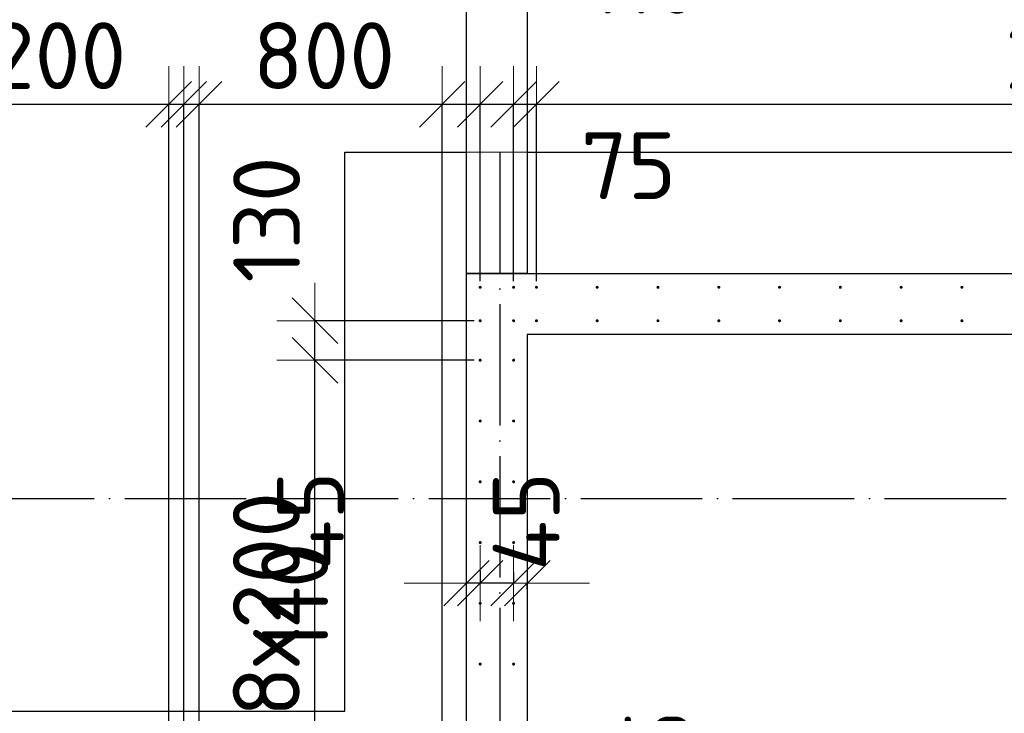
# Model space of a CAD drawing. Header units: millimetres. Extents: x 123094 to 184385, y 26948 to 48500.
# Tile 65 of 108: x 151360 to 154600, y 44493 to 46776. Entities that reach past the tile are written whole.
import ezdxf

# ---------------------------------------------------------------- set-up
doc = ezdxf.new("R2010")
doc.units = ezdxf.units.MM
doc.header["$PDMODE"] = 65
for name, pattern in [('______11', [500, 400, -50, 0, -50]), ('______2', [270, 200, -70]), ('______5', [1100, 800, -100, 100, -100])]:
    doc.linetypes.add(name, pattern=pattern)
for name, color, linetype, lineweight in [('Арм.стержн. Выпуски', 180, 'Continuous', 35), ('Размерная линия_ общее', 7, 'Continuous', 13), ('Стена_ общее', 7, 'Continuous', 35), ('Фундамент_ общее', 7, 'Continuous', 35)]:
    doc.layers.add(name, color=color, linetype=linetype, lineweight=lineweight)
doc.layers.add('Осевая линия_ общее', color=7, linetype='______5', lineweight=13, true_color=0xa0a0a0)
doc.styles.add('ISOCPEUR', font='ISOCPEUR')
doc.dimstyles.new('DIMSTYLE_3', dxfattribs={"dimtxt": 220, "dimasz": 250, "dimexe": 0, "dimexo": 0, "dimgap": 110, "dimtad": 2, "dimdec": 0, "dimrnd": 5, "dimzin": 12, "dimdsep": 46, "dimtxsty": 'ISOCPEUR', "dimblk1": 'ALL_ML_STRICH', "dimblk2": 'ALL_ML_STRICH', "dimsah": 1, "dimcen": 0, "dimclrd": 7, "dimclre": 256, "dimclrt": 7, "dimadec": 0, "dimazin": 0, "dimtfac": 1, "dimtdec": 0, "dimtix": 1, "dimtmove": 2, "dimatfit": 3, "dimfxl": 0, "dimtzin": 0, "dimlwd": 0, "dimlwe": -3, "dimarcsym": 0})
doc.dimstyles.new('DIMSTYLE_4', dxfattribs={"dimtxt": 220, "dimasz": 250, "dimexe": 0, "dimexo": 0, "dimgap": 110, "dimtad": 2, "dimdec": 0, "dimrnd": 5, "dimzin": 12, "dimdsep": 46, "dimtxsty": 'ISOCPEUR', "dimblk1": 'ALL_ML_STRICH', "dimblk2": 'ALL_ML_STRICH', "dimsah": 1, "dimcen": 0, "dimclrd": 7, "dimclre": 256, "dimclrt": 7, "dimadec": 0, "dimazin": 0, "dimtfac": 1, "dimtdec": 0, "dimtix": 1, "dimtmove": 2, "dimatfit": 3, "dimfxl": 0, "dimtvp": 1.2, "dimtzin": 0, "dimlwd": 0, "dimlwe": -3, "dimarcsym": 0})
doc.dimstyles.new('DIMSTYLE_5', dxfattribs={"dimtxt": 220, "dimasz": 250, "dimexe": 0, "dimexo": 0, "dimgap": 110, "dimtad": 2, "dimdec": 0, "dimrnd": 5, "dimzin": 12, "dimdsep": 46, "dimtxsty": 'ISOCPEUR', "dimblk1": 'ALL_ML_STRICH', "dimblk2": 'ALL_ML_STRICH', "dimsah": 1, "dimcen": 0, "dimclrd": 7, "dimclre": 256, "dimclrt": 7, "dimadec": 0, "dimazin": 0, "dimtfac": 1, "dimtdec": 0, "dimtix": 1, "dimtmove": 2, "dimatfit": 3, "dimfxl": 0, "dimtvp": 1.2, "dimtzin": 0, "dimlwd": 0, "dimlwe": -3, "dimarcsym": 0})
doc.dimstyles.new('DIMSTYLE_7', dxfattribs={"dimtxt": 220, "dimasz": 250, "dimexe": 0, "dimexo": 0, "dimgap": 110, "dimtad": 0, "dimdec": 0, "dimrnd": 5, "dimzin": 12, "dimdsep": 46, "dimtxsty": 'ISOCPEUR', "dimblk1": 'ALL_ML_STRICH', "dimblk2": 'ALL_ML_STRICH', "dimsah": 1, "dimcen": 0, "dimclrd": 7, "dimclre": 256, "dimclrt": 7, "dimadec": 0, "dimazin": 0, "dimtfac": 1, "dimtdec": 0, "dimtix": 1, "dimtmove": 2, "dimatfit": 3, "dimfxl": 0, "dimtvp": 1.2, "dimtzin": 0, "dimlwd": 0, "dimlwe": -3, "dimarcsym": 0})
doc.dimstyles.new('DIMSTYLE_9', dxfattribs={"dimtxt": 220, "dimasz": 250, "dimexe": 0, "dimexo": 0, "dimgap": 110, "dimtad": 2, "dimdec": 0, "dimrnd": 5, "dimzin": 12, "dimdsep": 46, "dimtxsty": 'ISOCPEUR', "dimblk1": 'ALL_ML_STRICH', "dimblk2": 'ALL_ML_STRICH', "dimsah": 1, "dimcen": 0, "dimsd1": 1, "dimsd2": 1, "dimclrd": 7, "dimclre": 256, "dimclrt": 7, "dimadec": 0, "dimazin": 0, "dimtfac": 1, "dimtdec": 0, "dimtix": 1, "dimtmove": 2, "dimatfit": 3, "dimfxl": 0, "dimtvp": 1.2, "dimtzin": 0, "dimlwd": 0, "dimlwe": -3, "dimarcsym": 0})

# ---------------------------------------------------------------- blocks, each defined once
blk = doc.blocks.new('ALL_ML_STRICH')
at = {"color": 0, "linetype": 'ByBlock', "lineweight": -2}
for p, q in [((0, -0.5), (0, 0.5)), ((-0.3, -0.3), (0.3, 0.3)), ((-1, 0), (0.5, 0))]:
    blk.add_line(p, q, dxfattribs=at)
blk = doc.blocks.new('*D9')
at = {"layer": 'DEFPOINTS', "color": 7, "linetype": 'Continuous', "lineweight": 13, "transparency": 33554687}
for p in [(152875, 45655), (152331.4, 44055), (152510, 44055)]:
    blk.add_point(p, dxfattribs=at)
at = {"layer": 'Размерная линия_ общее', "color": 253, "linetype": 'Continuous', "lineweight": -2, "true_color": 0xa0a0a0, "transparency": 33554687}
for p, q in [((152855, 45655), (152331.4, 45655)), ((152490, 44055), (152331.4, 44055))]:
    blk.add_line(p, q, dxfattribs=at)
at = {"layer": 'Размерная линия_ общее', "color": 7, "linetype": 'Continuous', "lineweight": -2, "transparency": 33554687}
blk.add_line((152331.4, 44055), (152331.4, 45655), dxfattribs=at)
at = {"layer": 'Размерная линия_ общее', "color": 7, "linetype": 'Continuous', "lineweight": 13, "transparency": 33554687, "xscale": 250, "yscale": 250, "zscale": 250}
for p, rotation in [((152331.4, 45655), 90), ((152331.4, 44055), 270)]:
    blk.add_blockref('ALL_ML_STRICH', p, dxfattribs=dict(at, rotation=rotation))
at = {"layer": 'Размерная линия_ общее', "color": 7, "linetype": 'Continuous', "lineweight": 13, "transparency": 33554687, "insert": (152061.4, 44481), "char_height": 220, "width": 11, "attachment_point": 1, "rotation": 90, "line_spacing_factor": 0.60241, "style": 'ISOCPEUR'}
blk.add_mtext('8х200', dxfattribs=at)
blk = doc.blocks.new('*D10')
at = {"layer": 'DEFPOINTS', "color": 7, "linetype": 'Continuous', "lineweight": 13, "transparency": 33554687}
for p in [(152875, 45785), (152331.4, 45655), (152875, 45655)]:
    blk.add_point(p, dxfattribs=at)
at = {"layer": 'Размерная линия_ общее', "color": 253, "linetype": 'Continuous', "lineweight": -2, "true_color": 0xa0a0a0, "transparency": 33554687}
for p, q in [((152855, 45785), (152331.4, 45785)), ((152855, 45655), (152331.4, 45655))]:
    blk.add_line(p, q, dxfattribs=at)
at = {"layer": 'Размерная линия_ общее', "color": 7, "linetype": 'Continuous', "lineweight": -2, "transparency": 33554687}
blk.add_line((152331.4, 45655), (152331.4, 45785), dxfattribs=at)
at = {"layer": 'Размерная линия_ общее', "color": 7, "linetype": 'Continuous', "lineweight": 13, "transparency": 33554687, "xscale": 250, "yscale": 250, "zscale": 250}
for p, rotation in [((152331.4, 45785), 90), ((152331.4, 45655), 270)]:
    blk.add_blockref('ALL_ML_STRICH', p, dxfattribs=dict(at, rotation=rotation))
at = {"layer": 'Размерная линия_ общее', "color": 7, "linetype": 'Continuous', "lineweight": 13, "transparency": 33554687, "insert": (152172.2, 46118.1), "char_height": 220, "width": 660, "attachment_point": 5, "rotation": 90, "style": 'ISOCPEUR'}
blk.add_mtext('\\A1;{130}', dxfattribs=at)
blk = doc.blocks.new('*D51')
at = {"layer": 'DEFPOINTS', "color": 7, "linetype": 'Continuous', "lineweight": 13, "transparency": 33554687}
for p in [(152985, 43945), (152985, 43770), (153619.9, 43770)]:
    blk.add_point(p, dxfattribs=at)
at = {"layer": 'Размерная линия_ общее', "color": 253, "linetype": 'Continuous', "lineweight": -2, "true_color": 0xa0a0a0, "transparency": 33554687}
for p, q in [((153085, 43945), (153619.9, 43945)), ((153085, 43770), (153619.9, 43770))]:
    blk.add_line(p, q, dxfattribs=at)
at = {"layer": 'Размерная линия_ общее', "color": 7, "linetype": 'Continuous', "lineweight": -2, "transparency": 33554687}
blk.add_line((153619.9, 43770), (153619.9, 43945), dxfattribs=at)
at = {"layer": 'Размерная линия_ общее', "color": 7, "linetype": 'Continuous', "lineweight": 13, "transparency": 33554687, "xscale": 250, "yscale": 250, "zscale": 250}
for p, rotation in [((153619.9, 43945), 90), ((153619.9, 43770), 270)]:
    blk.add_blockref('ALL_ML_STRICH', p, dxfattribs=dict(at, rotation=rotation))
at = {"layer": 'Размерная линия_ общее', "color": 7, "linetype": 'Continuous', "lineweight": 13, "transparency": 33554687, "insert": (153460.1, 44290.6), "char_height": 220, "width": 660, "attachment_point": 5, "rotation": 90, "style": 'ISOCPEUR'}
blk.add_mtext('\\A1;{175}', dxfattribs=at)
blk = doc.blocks.new('*D164')
at = {"layer": 'DEFPOINTS', "color": 7, "linetype": 'Continuous', "lineweight": 13, "transparency": 33554687}
for p in [(152985, 44976.7), (153030, 44921.3), (153030, 44882)]:
    blk.add_point(p, dxfattribs=at)
at = {"layer": 'Размерная линия_ общее', "color": 253, "linetype": 'Continuous', "lineweight": -2, "true_color": 0xa0a0a0, "transparency": 33554687}
for p, q in [((152985, 44956.7), (152985, 44921.3)), ((153030, 44902), (153030, 44921.3))]:
    blk.add_line(p, q, dxfattribs=at)
at = {"layer": 'Размерная линия_ общее', "color": 7, "linetype": 'Continuous', "lineweight": -2, "transparency": 33554687}
for p, q in [((152985, 44921.3), (152985, 44921.3)), ((153030, 44921.3), (153030, 44921.3))]:
    blk.add_line(p, q, dxfattribs=at)
at = {"layer": 'Размерная линия_ общее', "color": 7, "linetype": 'Continuous', "lineweight": 13, "transparency": 33554687, "xscale": 250, "yscale": 250, "zscale": 250}
for p, rotation in [((153030, 44921.3), 360), ((152985, 44921.3), 180)]:
    blk.add_blockref('ALL_ML_STRICH', p, dxfattribs=dict(at, rotation=rotation))
at = {"layer": 'Размерная линия_ общее', "color": 7, "linetype": 'Continuous', "lineweight": 13, "transparency": 33554687, "insert": (153026.4, 45124.9), "char_height": 220, "width": 440, "attachment_point": 5, "rotation": 90, "style": 'ISOCPEUR'}
blk.add_mtext('\\A1;{45}', dxfattribs=at)
blk = doc.blocks.new('*D165')
at = {"layer": 'DEFPOINTS', "color": 7, "linetype": 'Continuous', "lineweight": 13, "transparency": 33554687}
for p in [(152875, 44981.7), (152985, 44976.7), (152985, 44921.3)]:
    blk.add_point(p, dxfattribs=at)
at = {"layer": 'Размерная линия_ общее', "color": 253, "linetype": 'Continuous', "lineweight": -2, "true_color": 0xa0a0a0, "transparency": 33554687}
for p, q in [((152875, 44961.7), (152875, 44921.3)), ((152985, 44956.7), (152985, 44921.3))]:
    blk.add_line(p, q, dxfattribs=at)
at = {"layer": 'Размерная линия_ общее', "color": 7, "linetype": 'Continuous', "lineweight": -2, "transparency": 33554687}
blk.add_line((152985, 44921.3), (152875, 44921.3), dxfattribs=at)
at = {"layer": 'Размерная линия_ общее', "color": 7, "linetype": 'Continuous', "lineweight": 13, "transparency": 33554687, "xscale": 250, "yscale": 250, "zscale": 250}
for p, rotation in [((152985, 44921.3), 360), ((152875, 44921.3), 180)]:
    blk.add_blockref('ALL_ML_STRICH', p, dxfattribs=dict(at, rotation=rotation))
at = {"layer": 'Размерная линия_ общее', "color": 7, "linetype": 'Continuous', "lineweight": 13, "transparency": 33554687, "insert": (152264.8, 44869.9), "char_height": 220, "width": 660, "attachment_point": 5, "rotation": 90, "style": 'ISOCPEUR'}
blk.add_mtext('\\A1;{110}', dxfattribs=at)
blk = doc.blocks.new('*D166')
at = {"layer": 'DEFPOINTS', "color": 7, "linetype": 'Continuous', "lineweight": 13, "transparency": 33554687}
for p in [(152875, 44981.7), (152875, 44921.3), (152830, 44892.9)]:
    blk.add_point(p, dxfattribs=at)
at = {"layer": 'Размерная линия_ общее', "color": 253, "linetype": 'Continuous', "lineweight": -2, "true_color": 0xa0a0a0, "transparency": 33554687}
for p, q in [((152875, 44961.7), (152875, 44921.3)), ((152830, 44912.9), (152830, 44921.3))]:
    blk.add_line(p, q, dxfattribs=at)
at = {"layer": 'Размерная линия_ общее', "color": 7, "linetype": 'Continuous', "lineweight": -2, "transparency": 33554687}
blk.add_line((152875, 44921.3), (152830, 44921.3), dxfattribs=at)
at = {"layer": 'Размерная линия_ общее', "color": 7, "linetype": 'Continuous', "lineweight": 13, "transparency": 33554687, "xscale": 250, "yscale": 250, "zscale": 250}
for p, rotation in [((152875, 44921.3), 360), ((152830, 44921.3), 180)]:
    blk.add_blockref('ALL_ML_STRICH', p, dxfattribs=dict(at, rotation=rotation))
at = {"layer": 'Размерная линия_ общее', "color": 7, "linetype": 'Continuous', "lineweight": 13, "transparency": 33554687, "insert": (152316.6, 45126.6), "char_height": 220, "width": 440, "attachment_point": 5, "rotation": 90, "style": 'ISOCPEUR'}
blk.add_mtext('\\A1;{45}', dxfattribs=at)
blk = doc.blocks.new('*D358')
at = {"layer": 'DEFPOINTS', "color": 7, "linetype": 'Continuous', "lineweight": 13, "transparency": 33554687}
for p in [(150850, 46497.3), (150850, 44055), (151850, 44055)]:
    blk.add_point(p, dxfattribs=at)
at = {"layer": 'Размерная линия_ общее', "color": 253, "linetype": 'Continuous', "lineweight": -2, "true_color": 0xa0a0a0, "transparency": 33554687}
for p, q in [((150850, 44075), (150850, 46497.3)), ((151850, 44075), (151850, 46497.3))]:
    blk.add_line(p, q, dxfattribs=at)
at = {"layer": 'Размерная линия_ общее', "color": 7, "linetype": 'Continuous', "lineweight": -2, "transparency": 33554687}
blk.add_line((150850, 46497.3), (151850, 46497.3), dxfattribs=at)
at = {"layer": 'Размерная линия_ общее', "color": 7, "linetype": 'Continuous', "lineweight": 13, "transparency": 33554687, "xscale": 250, "yscale": 250, "zscale": 250, "rotation": 180}
blk.add_blockref('ALL_ML_STRICH', (150850, 46497.3), dxfattribs=at)
at = {"layer": 'Размерная линия_ общее', "color": 7, "linetype": 'Continuous', "lineweight": 13, "transparency": 33554687, "xscale": 250, "yscale": 250, "zscale": 250}
blk.add_blockref('ALL_ML_STRICH', (151850, 46497.3), dxfattribs=at)
at = {"layer": 'Размерная линия_ общее', "color": 7, "linetype": 'Continuous', "lineweight": 13, "transparency": 33554687, "insert": (150976, 46767.3), "char_height": 220, "width": 11, "attachment_point": 1, "line_spacing_factor": 0.60241, "style": 'ISOCPEUR'}
blk.add_mtext('5х200', dxfattribs=at)
blk = doc.blocks.new('*D359')
at = {"layer": 'DEFPOINTS', "color": 7, "linetype": 'Continuous', "lineweight": 13, "transparency": 33554687}
for p in [(151850, 46497.3), (151900, 44100), (151850, 44055)]:
    blk.add_point(p, dxfattribs=at)
at = {"layer": 'Размерная линия_ общее', "color": 253, "linetype": 'Continuous', "lineweight": -2, "true_color": 0xa0a0a0, "transparency": 33554687}
for p, q in [((151850, 44075), (151850, 46497.3)), ((151900, 44120), (151900, 46497.3))]:
    blk.add_line(p, q, dxfattribs=at)
at = {"layer": 'Размерная линия_ общее', "color": 7, "linetype": 'Continuous', "lineweight": -2, "transparency": 33554687}
blk.add_line((151850, 46497.3), (151900, 46497.3), dxfattribs=at)
at = {"layer": 'Размерная линия_ общее', "color": 7, "linetype": 'Continuous', "lineweight": 13, "transparency": 33554687, "xscale": 250, "yscale": 250, "zscale": 250}
blk.add_blockref('ALL_ML_STRICH', (151900, 46497.3), dxfattribs=at)
at = {"layer": 'Размерная линия_ общее', "color": 7, "linetype": 'Continuous', "lineweight": 13, "transparency": 33554687, "xscale": 250, "yscale": 250, "zscale": 250, "rotation": 180}
blk.add_blockref('ALL_ML_STRICH', (151850, 46497.3), dxfattribs=at)
at = {"layer": 'Размерная линия_ общее', "color": 7, "linetype": 'Continuous', "lineweight": 13, "transparency": 33554687, "insert": (151631.5, 47040.8), "char_height": 220, "width": 440, "attachment_point": 5, "style": 'ISOCPEUR'}
blk.add_mtext('\\A1;{50}', dxfattribs=at)
blk = doc.blocks.new('*D360')
at = {"layer": 'DEFPOINTS', "color": 7, "linetype": 'Continuous', "lineweight": 13, "transparency": 33554687}
for p in [(151900, 46497.3), (151900, 44100), (151950, 44055)]:
    blk.add_point(p, dxfattribs=at)
at = {"layer": 'Размерная линия_ общее', "color": 253, "linetype": 'Continuous', "lineweight": -2, "true_color": 0xa0a0a0, "transparency": 33554687}
for p, q in [((151900, 44120), (151900, 46497.3)), ((151950, 44075), (151950, 46497.3))]:
    blk.add_line(p, q, dxfattribs=at)
at = {"layer": 'Размерная линия_ общее', "color": 7, "linetype": 'Continuous', "lineweight": -2, "transparency": 33554687}
blk.add_line((151900, 46497.3), (151950, 46497.3), dxfattribs=at)
at = {"layer": 'Размерная линия_ общее', "color": 7, "linetype": 'Continuous', "lineweight": 13, "transparency": 33554687, "xscale": 250, "yscale": 250, "zscale": 250}
blk.add_blockref('ALL_ML_STRICH', (151950, 46497.3), dxfattribs=at)
at = {"layer": 'Размерная линия_ общее', "color": 7, "linetype": 'Continuous', "lineweight": 13, "transparency": 33554687, "xscale": 250, "yscale": 250, "zscale": 250, "rotation": 180}
blk.add_blockref('ALL_ML_STRICH', (151900, 46497.3), dxfattribs=at)
at = {"layer": 'Размерная линия_ общее', "color": 7, "linetype": 'Continuous', "lineweight": 13, "transparency": 33554687, "insert": (152189.1, 46973.3), "char_height": 220, "width": 440, "attachment_point": 5, "style": 'ISOCPEUR'}
blk.add_mtext('\\A1;{50}', dxfattribs=at)
blk = doc.blocks.new('*D361')
at = {"layer": 'DEFPOINTS', "color": 7, "linetype": 'Continuous', "lineweight": 13, "transparency": 33554687}
for p in [(151950, 46497.3), (151950, 44055), (152750, 44055)]:
    blk.add_point(p, dxfattribs=at)
at = {"layer": 'Размерная линия_ общее', "color": 253, "linetype": 'Continuous', "lineweight": -2, "true_color": 0xa0a0a0, "transparency": 33554687}
for p, q in [((151950, 44075), (151950, 46497.3)), ((152750, 44075), (152750, 46497.3))]:
    blk.add_line(p, q, dxfattribs=at)
at = {"layer": 'Размерная линия_ общее', "color": 7, "linetype": 'Continuous', "lineweight": -2, "transparency": 33554687}
blk.add_line((151950, 46497.3), (152750, 46497.3), dxfattribs=at)
at = {"layer": 'Размерная линия_ общее', "color": 7, "linetype": 'Continuous', "lineweight": 13, "transparency": 33554687, "xscale": 250, "yscale": 250, "zscale": 250, "rotation": 180}
blk.add_blockref('ALL_ML_STRICH', (151950, 46497.3), dxfattribs=at)
at = {"layer": 'Размерная линия_ общее', "color": 7, "linetype": 'Continuous', "lineweight": 13, "transparency": 33554687, "xscale": 250, "yscale": 250, "zscale": 250}
blk.add_blockref('ALL_ML_STRICH', (152750, 46497.3), dxfattribs=at)
at = {"layer": 'Размерная линия_ общее', "color": 7, "linetype": 'Continuous', "lineweight": 13, "transparency": 33554687, "insert": (152361, 46657.3), "char_height": 220, "width": 660, "attachment_point": 5, "style": 'ISOCPEUR'}
blk.add_mtext('\\A1;{800}', dxfattribs=at)
blk = doc.blocks.new('*D362')
at = {"layer": 'DEFPOINTS', "color": 7, "linetype": 'Continuous', "lineweight": 13, "transparency": 33554687}
for p in [(152750, 46497.3), (152875, 45895), (152750, 44055)]:
    blk.add_point(p, dxfattribs=at)
at = {"layer": 'Размерная линия_ общее', "color": 253, "linetype": 'Continuous', "lineweight": -2, "true_color": 0xa0a0a0, "transparency": 33554687}
for p, q in [((152750, 44075), (152750, 46497.3)), ((152875, 45915), (152875, 46497.3))]:
    blk.add_line(p, q, dxfattribs=at)
at = {"layer": 'Размерная линия_ общее', "color": 7, "linetype": 'Continuous', "lineweight": -2, "transparency": 33554687}
blk.add_line((152750, 46497.3), (152875, 46497.3), dxfattribs=at)
at = {"layer": 'Размерная линия_ общее', "color": 7, "linetype": 'Continuous', "lineweight": 13, "transparency": 33554687, "xscale": 250, "yscale": 250, "zscale": 250, "rotation": 180}
blk.add_blockref('ALL_ML_STRICH', (152750, 46497.3), dxfattribs=at)
at = {"layer": 'Размерная линия_ общее', "color": 7, "linetype": 'Continuous', "lineweight": 13, "transparency": 33554687, "xscale": 250, "yscale": 250, "zscale": 250}
blk.add_blockref('ALL_ML_STRICH', (152875, 46497.3), dxfattribs=at)
at = {"layer": 'Размерная линия_ общее', "color": 7, "linetype": 'Continuous', "lineweight": 13, "transparency": 33554687, "insert": (152660, 47007.7), "char_height": 220, "width": 660, "attachment_point": 5, "style": 'ISOCPEUR'}
blk.add_mtext('\\A1;{125}', dxfattribs=at)
blk = doc.blocks.new('*D363')
at = {"layer": 'DEFPOINTS', "color": 7, "linetype": 'Continuous', "lineweight": 13, "transparency": 33554687}
for p in [(152875, 46497.3), (152875, 45895), (152985, 45895)]:
    blk.add_point(p, dxfattribs=at)
at = {"layer": 'Размерная линия_ общее', "color": 253, "linetype": 'Continuous', "lineweight": -2, "true_color": 0xa0a0a0, "transparency": 33554687}
for p, q in [((152875, 45915), (152875, 46497.3)), ((152985, 45915), (152985, 46497.3))]:
    blk.add_line(p, q, dxfattribs=at)
at = {"layer": 'Размерная линия_ общее', "color": 7, "linetype": 'Continuous', "lineweight": -2, "transparency": 33554687}
blk.add_line((152875, 46497.3), (152985, 46497.3), dxfattribs=at)
at = {"layer": 'Размерная линия_ общее', "color": 7, "linetype": 'Continuous', "lineweight": 13, "transparency": 33554687, "xscale": 250, "yscale": 250, "zscale": 250}
blk.add_blockref('ALL_ML_STRICH', (152985, 46497.3), dxfattribs=at)
at = {"layer": 'Размерная линия_ общее', "color": 7, "linetype": 'Continuous', "lineweight": 13, "transparency": 33554687, "xscale": 250, "yscale": 250, "zscale": 250, "rotation": 180}
blk.add_blockref('ALL_ML_STRICH', (152875, 46497.3), dxfattribs=at)
at = {"layer": 'Размерная линия_ общее', "color": 7, "linetype": 'Continuous', "lineweight": 13, "transparency": 33554687, "insert": (153412.9, 46905.5), "char_height": 220, "width": 660, "attachment_point": 5, "style": 'ISOCPEUR'}
blk.add_mtext('\\A1;{110}', dxfattribs=at)
blk = doc.blocks.new('*D364')
at = {"layer": 'DEFPOINTS', "color": 7, "linetype": 'Continuous', "lineweight": 13, "transparency": 33554687}
for p in [(152985, 46497.3), (152985, 45895), (153060, 45895)]:
    blk.add_point(p, dxfattribs=at)
at = {"layer": 'Размерная линия_ общее', "color": 253, "linetype": 'Continuous', "lineweight": -2, "true_color": 0xa0a0a0, "transparency": 33554687}
for p, q in [((152985, 45915), (152985, 46497.3)), ((153060, 45915), (153060, 46497.3))]:
    blk.add_line(p, q, dxfattribs=at)
at = {"layer": 'Размерная линия_ общее', "color": 7, "linetype": 'Continuous', "lineweight": -2, "transparency": 33554687}
blk.add_line((152985, 46497.3), (153060, 46497.3), dxfattribs=at)
at = {"layer": 'Размерная линия_ общее', "color": 7, "linetype": 'Continuous', "lineweight": 13, "transparency": 33554687, "xscale": 250, "yscale": 250, "zscale": 250}
blk.add_blockref('ALL_ML_STRICH', (153060, 46497.3), dxfattribs=at)
at = {"layer": 'Размерная линия_ общее', "color": 7, "linetype": 'Continuous', "lineweight": 13, "transparency": 33554687, "xscale": 250, "yscale": 250, "zscale": 250, "rotation": 180}
blk.add_blockref('ALL_ML_STRICH', (152985, 46497.3), dxfattribs=at)
at = {"layer": 'Размерная линия_ общее', "color": 7, "linetype": 'Continuous', "lineweight": 13, "transparency": 33554687, "insert": (153362.9, 46295.5), "char_height": 220, "width": 440, "attachment_point": 5, "style": 'ISOCPEUR'}
blk.add_mtext('\\A1;{75}', dxfattribs=at)
blk = doc.blocks.new('*D365')
at = {"layer": 'DEFPOINTS', "color": 7, "linetype": 'Continuous', "lineweight": 13, "transparency": 33554687}
for p in [(153060, 46497.3), (153060, 45895), (157860, 45895)]:
    blk.add_point(p, dxfattribs=at)
at = {"layer": 'Размерная линия_ общее', "color": 253, "linetype": 'Continuous', "lineweight": -2, "true_color": 0xa0a0a0, "transparency": 33554687}
for p, q in [((153060, 45915), (153060, 46497.3)), ((157860, 45915), (157860, 46497.3))]:
    blk.add_line(p, q, dxfattribs=at)
at = {"layer": 'Размерная линия_ общее', "color": 7, "linetype": 'Continuous', "lineweight": -2, "transparency": 33554687}
blk.add_line((153060, 46497.3), (157860, 46497.3), dxfattribs=at)
at = {"layer": 'Размерная линия_ общее', "color": 7, "linetype": 'Continuous', "lineweight": 13, "transparency": 33554687, "xscale": 250, "yscale": 250, "zscale": 250, "rotation": 180}
blk.add_blockref('ALL_ML_STRICH', (153060, 46497.3), dxfattribs=at)
at = {"layer": 'Размерная линия_ общее', "color": 7, "linetype": 'Continuous', "lineweight": 13, "transparency": 33554687, "xscale": 250, "yscale": 250, "zscale": 250}
blk.add_blockref('ALL_ML_STRICH', (157860, 46497.3), dxfattribs=at)
at = {"layer": 'Размерная линия_ общее', "color": 7, "linetype": 'Continuous', "lineweight": 13, "transparency": 33554687, "insert": (154602, 46767.3), "char_height": 220, "width": 11, "attachment_point": 1, "line_spacing_factor": 0.60241, "style": 'ISOCPEUR'}
blk.add_mtext('24х200=4800', dxfattribs=at)

msp = doc.modelspace()

# ---------------------------------------------------------------- hatches: boundary and pattern name
at = {"layer": 'Арм.стержн. Выпуски', "linetype": 'Continuous', "lineweight": 35, "transparency": 33554687}
for points in [[(152880, 45895), (152879.6, 45896.9), (152878.5, 45898.5), (152876.9, 45899.6), (152875, 45900), (152873.1, 45899.6), (152871.5, 45898.5), (152870.4, 45896.9), (152870, 45895), (152870.4, 45893.1), (152871.5, 45891.5), (152873.1, 45890.4), (152875, 45890), (152876.9, 45890.4), (152878.5, 45891.5), (152879.6, 45893.1)], [(152990, 45895), (152989.6, 45896.9), (152988.5, 45898.5), (152986.9, 45899.6), (152985, 45900), (152983.1, 45899.6), (152981.5, 45898.5), (152980.4, 45896.9), (152980, 45895), (152980.4, 45893.1), (152981.5, 45891.5), (152983.1, 45890.4), (152985, 45890), (152986.9, 45890.4), (152988.5, 45891.5), (152989.6, 45893.1)], [(153065, 45895), (153064.6, 45896.9), (153063.5, 45898.5), (153061.9, 45899.6), (153060, 45900), (153058.1, 45899.6), (153056.5, 45898.5), (153055.4, 45896.9), (153055, 45895), (153055.4, 45893.1), (153056.5, 45891.5), (153058.1, 45890.4), (153060, 45890), (153061.9, 45890.4), (153063.5, 45891.5), (153064.6, 45893.1)], [(153265, 45895), (153264.6, 45896.9), (153263.5, 45898.5), (153261.9, 45899.6), (153260, 45900), (153258.1, 45899.6), (153256.5, 45898.5), (153255.4, 45896.9), (153255, 45895), (153255.4, 45893.1), (153256.5, 45891.5), (153258.1, 45890.4), (153260, 45890), (153261.9, 45890.4), (153263.5, 45891.5), (153264.6, 45893.1)], [(153465, 45895), (153464.6, 45896.9), (153463.5, 45898.5), (153461.9, 45899.6), (153460, 45900), (153458.1, 45899.6), (153456.5, 45898.5), (153455.4, 45896.9), (153455, 45895), (153455.4, 45893.1), (153456.5, 45891.5), (153458.1, 45890.4), (153460, 45890), (153461.9, 45890.4), (153463.5, 45891.5), (153464.6, 45893.1)], [(153665, 45895), (153664.6, 45896.9), (153663.5, 45898.5), (153661.9, 45899.6), (153660, 45900), (153658.1, 45899.6), (153656.5, 45898.5), (153655.4, 45896.9), (153655, 45895), (153655.4, 45893.1), (153656.5, 45891.5), (153658.1, 45890.4), (153660, 45890), (153661.9, 45890.4), (153663.5, 45891.5), (153664.6, 45893.1)], [(153865, 45895), (153864.6, 45896.9), (153863.5, 45898.5), (153861.9, 45899.6), (153860, 45900), (153858.1, 45899.6), (153856.5, 45898.5), (153855.4, 45896.9), (153855, 45895), (153855.4, 45893.1), (153856.5, 45891.5), (153858.1, 45890.4), (153860, 45890), (153861.9, 45890.4), (153863.5, 45891.5), (153864.6, 45893.1)], [(154065, 45895), (154064.6, 45896.9), (154063.5, 45898.5), (154061.9, 45899.6), (154060, 45900), (154058.1, 45899.6), (154056.5, 45898.5), (154055.4, 45896.9), (154055, 45895), (154055.4, 45893.1), (154056.5, 45891.5), (154058.1, 45890.4), (154060, 45890), (154061.9, 45890.4), (154063.5, 45891.5), (154064.6, 45893.1)], [(154265, 45895), (154264.6, 45896.9), (154263.5, 45898.5), (154261.9, 45899.6), (154260, 45900), (154258.1, 45899.6), (154256.5, 45898.5), (154255.4, 45896.9), (154255, 45895), (154255.4, 45893.1), (154256.5, 45891.5), (154258.1, 45890.4), (154260, 45890), (154261.9, 45890.4), (154263.5, 45891.5), (154264.6, 45893.1)], [(154465, 45895), (154464.6, 45896.9), (154463.5, 45898.5), (154461.9, 45899.6), (154460, 45900), (154458.1, 45899.6), (154456.5, 45898.5), (154455.4, 45896.9), (154455, 45895), (154455.4, 45893.1), (154456.5, 45891.5), (154458.1, 45890.4), (154460, 45890), (154461.9, 45890.4), (154463.5, 45891.5), (154464.6, 45893.1)], [(152880, 45785), (152879.6, 45786.9), (152878.5, 45788.5), (152876.9, 45789.6), (152875, 45790), (152873.1, 45789.6), (152871.5, 45788.5), (152870.4, 45786.9), (152870, 45785), (152870.4, 45783.1), (152871.5, 45781.5), (152873.1, 45780.4), (152875, 45780), (152876.9, 45780.4), (152878.5, 45781.5), (152879.6, 45783.1)], [(152990, 45785), (152989.6, 45786.9), (152988.5, 45788.5), (152986.9, 45789.6), (152985, 45790), (152983.1, 45789.6), (152981.5, 45788.5), (152980.4, 45786.9), (152980, 45785), (152980.4, 45783.1), (152981.5, 45781.5), (152983.1, 45780.4), (152985, 45780), (152986.9, 45780.4), (152988.5, 45781.5), (152989.6, 45783.1)], [(153065, 45785), (153064.6, 45786.9), (153063.5, 45788.5), (153061.9, 45789.6), (153060, 45790), (153058.1, 45789.6), (153056.5, 45788.5), (153055.4, 45786.9), (153055, 45785), (153055.4, 45783.1), (153056.5, 45781.5), (153058.1, 45780.4), (153060, 45780), (153061.9, 45780.4), (153063.5, 45781.5), (153064.6, 45783.1)], [(153265, 45785), (153264.6, 45786.9), (153263.5, 45788.5), (153261.9, 45789.6), (153260, 45790), (153258.1, 45789.6), (153256.5, 45788.5), (153255.4, 45786.9), (153255, 45785), (153255.4, 45783.1), (153256.5, 45781.5), (153258.1, 45780.4), (153260, 45780), (153261.9, 45780.4), (153263.5, 45781.5), (153264.6, 45783.1)], [(153465, 45785), (153464.6, 45786.9), (153463.5, 45788.5), (153461.9, 45789.6), (153460, 45790), (153458.1, 45789.6), (153456.5, 45788.5), (153455.4, 45786.9), (153455, 45785), (153455.4, 45783.1), (153456.5, 45781.5), (153458.1, 45780.4), (153460, 45780), (153461.9, 45780.4), (153463.5, 45781.5), (153464.6, 45783.1)], [(153665, 45785), (153664.6, 45786.9), (153663.5, 45788.5), (153661.9, 45789.6), (153660, 45790), (153658.1, 45789.6), (153656.5, 45788.5), (153655.4, 45786.9), (153655, 45785), (153655.4, 45783.1), (153656.5, 45781.5), (153658.1, 45780.4), (153660, 45780), (153661.9, 45780.4), (153663.5, 45781.5), (153664.6, 45783.1)], [(153865, 45785), (153864.6, 45786.9), (153863.5, 45788.5), (153861.9, 45789.6), (153860, 45790), (153858.1, 45789.6), (153856.5, 45788.5), (153855.4, 45786.9), (153855, 45785), (153855.4, 45783.1), (153856.5, 45781.5), (153858.1, 45780.4), (153860, 45780), (153861.9, 45780.4), (153863.5, 45781.5), (153864.6, 45783.1)], [(154065, 45785), (154064.6, 45786.9), (154063.5, 45788.5), (154061.9, 45789.6), (154060, 45790), (154058.1, 45789.6), (154056.5, 45788.5), (154055.4, 45786.9), (154055, 45785), (154055.4, 45783.1), (154056.5, 45781.5), (154058.1, 45780.4), (154060, 45780), (154061.9, 45780.4), (154063.5, 45781.5), (154064.6, 45783.1)], [(154265, 45785), (154264.6, 45786.9), (154263.5, 45788.5), (154261.9, 45789.6), (154260, 45790), (154258.1, 45789.6), (154256.5, 45788.5), (154255.4, 45786.9), (154255, 45785), (154255.4, 45783.1), (154256.5, 45781.5), (154258.1, 45780.4), (154260, 45780), (154261.9, 45780.4), (154263.5, 45781.5), (154264.6, 45783.1)], [(154465, 45785), (154464.6, 45786.9), (154463.5, 45788.5), (154461.9, 45789.6), (154460, 45790), (154458.1, 45789.6), (154456.5, 45788.5), (154455.4, 45786.9), (154455, 45785), (154455.4, 45783.1), (154456.5, 45781.5), (154458.1, 45780.4), (154460, 45780), (154461.9, 45780.4), (154463.5, 45781.5), (154464.6, 45783.1)], [(152880, 45655), (152879.6, 45656.9), (152878.5, 45658.5), (152876.9, 45659.6), (152875, 45660), (152873.1, 45659.6), (152871.5, 45658.5), (152870.4, 45656.9), (152870, 45655), (152870.4, 45653.1), (152871.5, 45651.5), (152873.1, 45650.4), (152875, 45650), (152876.9, 45650.4), (152878.5, 45651.5), (152879.6, 45653.1)], [(152990, 45655), (152989.6, 45656.9), (152988.5, 45658.5), (152986.9, 45659.6), (152985, 45660), (152983.1, 45659.6), (152981.5, 45658.5), (152980.4, 45656.9), (152980, 45655), (152980.4, 45653.1), (152981.5, 45651.5), (152983.1, 45650.4), (152985, 45650), (152986.9, 45650.4), (152988.5, 45651.5), (152989.6, 45653.1)], [(152880, 45455), (152879.6, 45456.9), (152878.5, 45458.5), (152876.9, 45459.6), (152875, 45460), (152873.1, 45459.6), (152871.5, 45458.5), (152870.4, 45456.9), (152870, 45455), (152870.4, 45453.1), (152871.5, 45451.5), (152873.1, 45450.4), (152875, 45450), (152876.9, 45450.4), (152878.5, 45451.5), (152879.6, 45453.1)], [(152990, 45455), (152989.6, 45456.9), (152988.5, 45458.5), (152986.9, 45459.6), (152985, 45460), (152983.1, 45459.6), (152981.5, 45458.5), (152980.4, 45456.9), (152980, 45455), (152980.4, 45453.1), (152981.5, 45451.5), (152983.1, 45450.4), (152985, 45450), (152986.9, 45450.4), (152988.5, 45451.5), (152989.6, 45453.1)], [(152880, 45255), (152879.6, 45256.9), (152878.5, 45258.5), (152876.9, 45259.6), (152875, 45260), (152873.1, 45259.6), (152871.5, 45258.5), (152870.4, 45256.9), (152870, 45255), (152870.4, 45253.1), (152871.5, 45251.5), (152873.1, 45250.4), (152875, 45250), (152876.9, 45250.4), (152878.5, 45251.5), (152879.6, 45253.1)], [(152990, 45255), (152989.6, 45256.9), (152988.5, 45258.5), (152986.9, 45259.6), (152985, 45260), (152983.1, 45259.6), (152981.5, 45258.5), (152980.4, 45256.9), (152980, 45255), (152980.4, 45253.1), (152981.5, 45251.5), (152983.1, 45250.4), (152985, 45250), (152986.9, 45250.4), (152988.5, 45251.5), (152989.6, 45253.1)], [(152880, 45055), (152879.6, 45056.9), (152878.5, 45058.5), (152876.9, 45059.6), (152875, 45060), (152873.1, 45059.6), (152871.5, 45058.5), (152870.4, 45056.9), (152870, 45055), (152870.4, 45053.1), (152871.5, 45051.5), (152873.1, 45050.4), (152875, 45050), (152876.9, 45050.4), (152878.5, 45051.5), (152879.6, 45053.1)], [(152990, 45055), (152989.6, 45056.9), (152988.5, 45058.5), (152986.9, 45059.6), (152985, 45060), (152983.1, 45059.6), (152981.5, 45058.5), (152980.4, 45056.9), (152980, 45055), (152980.4, 45053.1), (152981.5, 45051.5), (152983.1, 45050.4), (152985, 45050), (152986.9, 45050.4), (152988.5, 45051.5), (152989.6, 45053.1)], [(152880, 44855), (152879.6, 44856.9), (152878.5, 44858.5), (152876.9, 44859.6), (152875, 44860), (152873.1, 44859.6), (152871.5, 44858.5), (152870.4, 44856.9), (152870, 44855), (152870.4, 44853.1), (152871.5, 44851.5), (152873.1, 44850.4), (152875, 44850), (152876.9, 44850.4), (152878.5, 44851.5), (152879.6, 44853.1)], [(152990, 44855), (152989.6, 44856.9), (152988.5, 44858.5), (152986.9, 44859.6), (152985, 44860), (152983.1, 44859.6), (152981.5, 44858.5), (152980.4, 44856.9), (152980, 44855), (152980.4, 44853.1), (152981.5, 44851.5), (152983.1, 44850.4), (152985, 44850), (152986.9, 44850.4), (152988.5, 44851.5), (152989.6, 44853.1)], [(152880, 44655), (152879.6, 44656.9), (152878.5, 44658.5), (152876.9, 44659.6), (152875, 44660), (152873.1, 44659.6), (152871.5, 44658.5), (152870.4, 44656.9), (152870, 44655), (152870.4, 44653.1), (152871.5, 44651.5), (152873.1, 44650.4), (152875, 44650), (152876.9, 44650.4), (152878.5, 44651.5), (152879.6, 44653.1)], [(152990, 44655), (152989.6, 44656.9), (152988.5, 44658.5), (152986.9, 44659.6), (152985, 44660), (152983.1, 44659.6), (152981.5, 44658.5), (152980.4, 44656.9), (152980, 44655), (152980.4, 44653.1), (152981.5, 44651.5), (152983.1, 44650.4), (152985, 44650), (152986.9, 44650.4), (152988.5, 44651.5), (152989.6, 44653.1)]]:
    msp.add_hatch(color=4, dxfattribs=at).paths.add_polyline_path(points)

# ---------------------------------------------------------------- linework, layer by layer
at = {"layer": 'Осевая линия_ общее', "color": 253, "linetype": '______11', "lineweight": -3, "true_color": 0xa0a0a0, "transparency": 33554687}
for p, q in [((152940, 46340), (152940, 27662.1)), ((125200, 45200), (169325.4, 45200))]:
    msp.add_line(p, q, dxfattribs=at)
at = {"layer": 'Стена_ общее', "color": 7, "linetype": 'Continuous', "lineweight": 25, "transparency": 33554687}
for p, q in [((152830, 45940), (152830, 48400)), ((152830, 45940), (152830, 48400)), ((153030, 48400), (153030, 45940)), ((153030, 48400), (153030, 45940)), ((152830, 45740), (152830, 45940)), ((152830, 45940), (153030, 45940)), ((153030, 45940), (152830, 45940)), ((152830, 45740), (152830, 45940)), ((152830, 45940), (153030, 45940)), ((153030, 45940), (152830, 45940)), ((153030, 45940), (157960, 45940)), ((153030, 45940), (157960, 45940)), ((152830, 44100), (152830, 45740)), ((152830, 44100), (152830, 45740)), ((157980, 45740), (153030, 45740)), ((153030, 45740), (153030, 44100)), ((157980, 45740), (153030, 45740)), ((153030, 45740), (153030, 44100))]:
    msp.add_line(p, q, dxfattribs=at)
at = {"layer": 'Фундамент_ общее', "color": 7, "lineweight": 25, "transparency": 33554687}
for p, q in [((152430, 44500), (152430, 46340)), ((152430, 46340), (152830, 46340)), ((153030, 46340), (157960, 46340)), ((140250, 44500), (152430, 44500))]:
    msp.add_line(p, q, dxfattribs=at)
at = {"layer": 'Фундамент_ общее', "color": 7, "linetype": 'Continuous', "lineweight": 25, "transparency": 33554687}
for p, q in [((152430, 44500), (152430, 46340)), ((152430, 46340), (152830, 46340)), ((153030, 46340), (157960, 46340)), ((140250, 44500), (152430, 44500))]:
    msp.add_line(p, q, dxfattribs=at)
at = {"layer": 'Фундамент_ общее', "color": 253, "linetype": '______2', "lineweight": 18, "true_color": 0xababab, "transparency": 33554687}
msp.add_line((152830, 46340), (153030, 46340), dxfattribs=at)
msp.add_line((152830, 46340), (153030, 46340), dxfattribs=at)

# ---------------------------------------------------------------- dimensions: what is measured, and where the dimension line sits
at = {"layer": 'Размерная линия_ общее', "color": 7, "linetype": 'Continuous', "lineweight": 13, "transparency": 33554687}
for base, p1, p2, dimstyle, picture, middle in [((151900, 46497.3), (151850, 44075), (151900, 44120), 'DIMSTYLE_5', '*D359', (151631.5, 47040.8)), ((152875, 46497.3), (152750, 44075), (152875, 45915), 'DIMSTYLE_5', '*D362', (152660, 47007.7)), ((151950, 46497.3), (151900, 44120), (151950, 44075), 'DIMSTYLE_5', '*D360', (152189.1, 46973.3)), ((152985, 46497.3), (152875, 45915), (152985, 45915), 'DIMSTYLE_5', '*D363', (153412.9, 46905.5)), ((152750, 46497.3), (151950, 44075), (152750, 44075), 'DIMSTYLE_3', '*D361', (152361, 46657.3)), ((153060, 46497.3), (152985, 45915), (153060, 45915), 'DIMSTYLE_7', '*D364', (153362.9, 46295.5))]:
    dim = msp.add_linear_dim(base=base, p1=p1, p2=p2, dimstyle=dimstyle, override={"dimpost": '<>', "dimclrd": 7, "dimclre": 253, "dimclrt": 7, "dimlwd": 0, "dimlwe": 65533}, dxfattribs=at)
    dim.commit()
    dim.dimension.update_dxf_attribs({"geometry": picture, "text_midpoint": middle, "dimtype": 160})
for base, p1, p2, text, picture, middle in [((151850, 46497.3), (150850, 44075), (151850, 44075), '5х200', '*D358', (151350, 46607.3)), ((157860, 46497.3), (153060, 45915), (157860, 45915), '24х200=4800', '*D365', (155460, 46607.3))]:
    dim = msp.add_linear_dim(base=base, p1=p1, p2=p2, text=text, dimstyle='DIMSTYLE_3', override={"dimpost": '<>', "dimclrd": 7, "dimclre": 253, "dimclrt": 7, "dimlwd": 0, "dimlwe": 65533}, dxfattribs=at)
    dim.commit()
    dim.dimension.update_dxf_attribs({"geometry": picture, "text_midpoint": middle, "dimtype": 160})
for base, p1, p2, angle, dimstyle, picture, middle in [((152331.4, 45785), (152855, 45655), (152855, 45785), 90, 'DIMSTYLE_4', '*D10', (152172.2, 46118.1)), ((152830, 44921.3), (152875, 44961.7), (152830, 44912.9), 180, 'DIMSTYLE_5', '*D166', (152316.6, 45126.6)), ((152985, 44921.3), (153030, 44902), (152985, 44956.7), 180, 'DIMSTYLE_9', '*D164', (153026.4, 45124.9)), ((152875, 44921.3), (152985, 44956.7), (152875, 44961.7), 180, 'DIMSTYLE_5', '*D165', (152264.8, 44869.9)), ((153619.9, 43945), (153085, 43770), (153085, 43945), 90, 'DIMSTYLE_5', '*D51', (153460.1, 44290.6))]:
    dim = msp.add_linear_dim(base=base, p1=p1, p2=p2, angle=angle, dimstyle=dimstyle, override={"dimpost": '<>', "dimclrd": 7, "dimclre": 253, "dimclrt": 7, "dimlwd": 0, "dimlwe": 65533}, dxfattribs=at)
    dim.commit()
    dim.dimension.update_dxf_attribs({"geometry": picture, "text_midpoint": middle, "dimtype": 160})
dim = msp.add_linear_dim(base=(152331.4, 45655), p1=(152490, 44055), p2=(152855, 45655), angle=90, text='8х200', dimstyle='DIMSTYLE_3', override={"dimpost": '<>', "dimclrd": 7, "dimclre": 253, "dimclrt": 7, "dimlwd": 0, "dimlwe": 65533}, dxfattribs=at)
dim.commit()
dim.dimension.update_dxf_attribs({"geometry": '*D9', "text_midpoint": (152221.4, 44855), "dimtype": 160})

doc.saveas('drawing.dxf')
